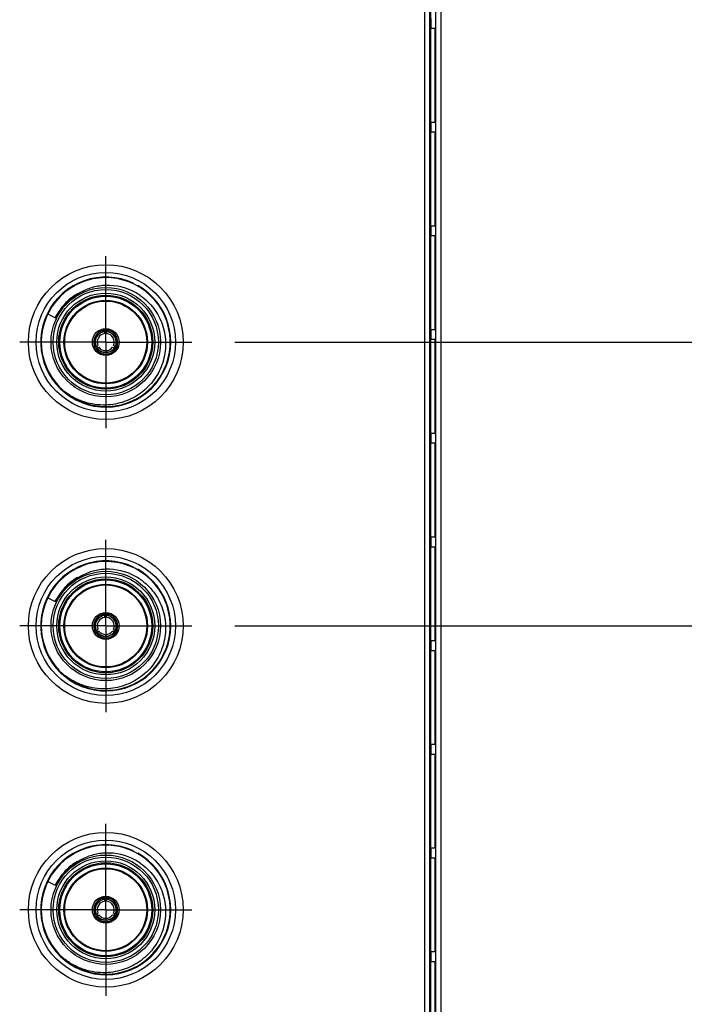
# Model space of a CAD drawing. Header units: inches. Extents: x 0 to 22, y 0 to 17.
# Tile 13 of 59: x 6.4 to 7.3, y 5.8 to 7.2. Entities that reach past the tile are written whole.
import ezdxf

# ---------------------------------------------------------------- set-up
doc = ezdxf.new("R2010")
doc.units = ezdxf.units.IN
doc.header["$LTSCALE"] = 1.21
doc.header["$MEASUREMENT"] = 0
doc.linetypes.add('CENTER', pattern=[0.6, 0.375, -0.075, 0.075, -0.075])
doc.layers.get('0').update_dxf_attribs({"linetype": 'CONTINUOUS'})
doc.layers.add('DEFAULT_1', color=7, linetype='CENTER')
doc.layers.add('DIMENSIONS', color=7, linetype='CONTINUOUS')
doc.styles.get("Standard").update_dxf_attribs({"font": 'txt', "width": 0.8})
doc.dimstyles.new('DIMSTYLE_1', dxfattribs={"dimtxt": 0.125, "dimasz": 0.18, "dimexe": 0.125, "dimexo": 0.0625, "dimgap": 0.09, "dimtad": 0, "dimtih": 1, "dimtoh": 1, "dimlfac": 1.333333, "dimzin": 4, "dimdsep": 46, "dimtxsty": 'STANDARD', "dimblk": '_FILLED', "dimblk1": '_FILLED', "dimblk2": '_FILLED', "dimcen": 0.09, "dimadec": 0, "dimazin": 0, "dimtp": 0.001, "dimtm": 0.001, "dimtfac": 1, "dimtofl": 0, "dimtmove": 0, "dimatfit": 3, "dimldrblk": '_FILLED', "dimfxl": 1, "dimtolj": 1, "dimtzin": 4, "dimarcsym": 0})

# ---------------------------------------------------------------- blocks, each defined once
blk = doc.blocks.new('*D19')
at = {"layer": 'DIMENSIONS', "color": 2, "linetype": 'CONTINUOUS'}
blk.add_line((6.673, 6.34), (8.6023, 6.34), dxfattribs=at)
at = {"layer": 'DIMENSIONS', "color": 2, "linetype": 'CONTINUOUS', "insert": (8.6648, 6.4025), "char_height": 0.125, "width": 1.125, "attachment_point": 1, "line_spacing_factor": 0.9}
blk.add_mtext('2.76{\\Ftxt.shx;\\W1.000000;\\H0.125000; }[70.1]', dxfattribs=at)
blk = doc.blocks.new('_FILLED')
at = {"color": 0, "linetype": 'BYBLOCK'}
blk.add_solid([(0, 0), (-1, 0.1736), (-1, -0.1736)], dxfattribs=at)
blk = doc.blocks.new('*D20')
at = {"layer": 'DIMENSIONS', "color": 2, "linetype": 'CONTINUOUS'}
blk.add_line((6.673, 6.7525), (8.6023, 6.7525), dxfattribs=at)
at = {"layer": 'DIMENSIONS', "color": 2, "linetype": 'CONTINUOUS', "insert": (8.6648, 6.815), "char_height": 0.125, "width": 1.125, "attachment_point": 1, "line_spacing_factor": 0.9}
blk.add_mtext('3.31{\\Ftxt.shx;\\W1.000000;\\H0.125000; }[84.1]', dxfattribs=at)

msp = doc.modelspace()

# ---------------------------------------------------------------- linework, layer by layer
at = {"color": 7, "linetype": 'CONTINUOUS'}
for p, q in [((6.956, 7.9759), (6.956, 4.1772)), ((6.965, 4.1226), (6.965, 7.9759)), ((6.9485, 7.9534), (6.9485, 4.1922)), ((6.9725, 7.9504), (6.9725, 4.8979)), ((6.958, 7.223), (6.958, 7.2087)), ((6.958, 7.2087), (6.9641, 7.2087)), ((6.9641, 7.0723), (6.9641, 7.2087)), ((6.958, 7.0723), (6.958, 7.058)), ((6.958, 7.0723), (6.9641, 7.0723)), ((6.958, 7.058), (6.9641, 7.058)), ((6.9641, 6.9215), (6.9641, 7.058)), ((6.958, 6.9215), (6.958, 6.9073)), ((6.958, 6.9215), (6.9641, 6.9215)), ((6.958, 6.9073), (6.9641, 6.9073)), ((6.9641, 6.7708), (6.9641, 6.9073)), ((6.4011, 6.7934), (6.4121, 6.788)), ((6.4842, 6.7677), (6.4842, 6.7698)), ((6.4842, 6.7685), (6.4842, 6.7693)), ((6.4842, 6.7693), (6.4842, 6.7691)), ((6.4866, 6.7677), (6.4866, 6.7698)), ((6.4866, 6.7693), (6.4866, 6.769)), ((6.4866, 6.769), (6.4866, 6.7682)), ((6.958, 6.7708), (6.9641, 6.7708)), ((6.958, 6.7708), (6.958, 6.7566)), ((6.4689, 6.7581), (6.4682, 6.755)), ((6.4701, 6.7531), (6.4706, 6.7563)), ((6.475, 6.7665), (6.4723, 6.764)), ((6.4777, 6.7681), (6.475, 6.7665)), ((6.4842, 6.7682), (6.4842, 6.7685)), ((6.4866, 6.7682), (6.4866, 6.7685)), ((6.4936, 6.7654), (6.4961, 6.7634)), ((6.4985, 6.764), (6.4962, 6.7662)), ((6.5027, 6.7545), (6.5019, 6.7581)), ((6.958, 6.7566), (6.9641, 6.7566)), ((6.9641, 6.6201), (6.9641, 6.7566)), ((6.4698, 6.7448), (6.4716, 6.7459)), ((6.4702, 6.7451), (6.4705, 6.7452)), ((6.4705, 6.7452), (6.471, 6.7455)), ((6.471, 6.7455), (6.4712, 6.7456)), ((6.471, 6.7428), (6.4728, 6.7438)), ((6.4716, 6.7432), (6.4714, 6.743)), ((6.4721, 6.7434), (6.4716, 6.7431)), ((6.4724, 6.7436), (6.4721, 6.7434)), ((6.498, 6.7438), (6.4999, 6.7428)), ((6.4987, 6.7435), (6.4985, 6.7436)), ((6.4992, 6.7432), (6.4986, 6.7435)), ((6.4992, 6.7459), (6.501, 6.7448)), ((6.4994, 6.743), (6.4992, 6.7432)), ((6.4997, 6.7456), (6.4999, 6.7455)), ((6.4999, 6.7455), (6.5004, 6.7452)), ((6.5004, 6.7452), (6.5006, 6.7451)), ((6.5028, 6.7514), (6.5027, 6.7545)), ((6.4758, 6.738), (6.4785, 6.7365)), ((6.4785, 6.7365), (6.482, 6.7354)), ((6.4888, 6.7354), (6.4919, 6.7363)), ((6.4925, 6.739), (6.4895, 6.7378)), ((6.958, 6.6201), (6.9641, 6.6201)), ((6.958, 6.6201), (6.958, 6.6059)), ((6.958, 6.6059), (6.9641, 6.6059)), ((6.9641, 6.4694), (6.9641, 6.6059)), ((6.958, 6.4694), (6.9641, 6.4694)), ((6.958, 6.4694), (6.958, 6.4552)), ((6.958, 6.4552), (6.9641, 6.4552)), ((6.9641, 6.3187), (6.9641, 6.4552)), ((6.4011, 6.3809), (6.4121, 6.3755)), ((6.475, 6.354), (6.4723, 6.3515)), ((6.4777, 6.3556), (6.475, 6.354)), ((6.4842, 6.3552), (6.4842, 6.3573)), ((6.4842, 6.356), (6.4842, 6.3568)), ((6.4842, 6.3568), (6.4842, 6.3566)), ((6.4842, 6.3557), (6.4842, 6.356)), ((6.4866, 6.3552), (6.4866, 6.3573)), ((6.4866, 6.3568), (6.4866, 6.3565)), ((6.4866, 6.3565), (6.4866, 6.3557)), ((6.4866, 6.3557), (6.4866, 6.356)), ((6.4689, 6.3456), (6.4682, 6.3425)), ((6.4701, 6.3406), (6.4706, 6.3438)), ((6.4936, 6.3529), (6.4961, 6.3509)), ((6.4985, 6.3515), (6.4962, 6.3537)), ((6.5027, 6.342), (6.5019, 6.3456)), ((6.5028, 6.3389), (6.5027, 6.342)), ((6.4698, 6.3323), (6.4716, 6.3334)), ((6.4702, 6.3326), (6.4705, 6.3327)), ((6.4705, 6.3327), (6.471, 6.333)), ((6.471, 6.333), (6.4712, 6.3331)), ((6.471, 6.3303), (6.4728, 6.3313)), ((6.4716, 6.3307), (6.4714, 6.3305)), ((6.4721, 6.3309), (6.4716, 6.3306)), ((6.4724, 6.3311), (6.4721, 6.3309)), ((6.4758, 6.3255), (6.4785, 6.324)), ((6.4925, 6.3265), (6.4895, 6.3253)), ((6.498, 6.3313), (6.4999, 6.3303)), ((6.4987, 6.331), (6.4985, 6.3311)), ((6.4992, 6.3307), (6.4986, 6.331)), ((6.4992, 6.3334), (6.501, 6.3323)), ((6.4994, 6.3305), (6.4992, 6.3307)), ((6.4997, 6.3331), (6.4999, 6.333)), ((6.4999, 6.333), (6.5004, 6.3327)), ((6.5004, 6.3327), (6.5006, 6.3326)), ((6.4785, 6.324), (6.482, 6.3229)), ((6.4888, 6.3229), (6.4919, 6.3238)), ((6.958, 6.3187), (6.9641, 6.3187)), ((6.958, 6.3187), (6.958, 6.3044)), ((6.958, 6.3044), (6.9641, 6.3044)), ((6.9641, 6.168), (6.9641, 6.3044)), ((6.958, 6.168), (6.9641, 6.168)), ((6.958, 6.168), (6.958, 6.1537)), ((6.958, 6.1537), (6.9641, 6.1537)), ((6.9641, 6.0173), (6.9641, 6.1537)), ((6.958, 6.0173), (6.9641, 6.0173)), ((6.958, 6.0173), (6.958, 6.003)), ((6.958, 6.003), (6.9641, 6.003)), ((6.9641, 5.8666), (6.9641, 6.003)), ((6.4011, 5.9684), (6.4121, 5.963)), ((6.475, 5.9415), (6.4723, 5.939)), ((6.4777, 5.9431), (6.475, 5.9415)), ((6.4842, 5.9427), (6.4842, 5.9448)), ((6.4842, 5.9435), (6.4842, 5.9443)), ((6.4842, 5.9443), (6.4842, 5.9441)), ((6.4842, 5.9432), (6.4842, 5.9435)), ((6.4866, 5.9427), (6.4866, 5.9448)), ((6.4866, 5.9443), (6.4866, 5.944)), ((6.4866, 5.944), (6.4866, 5.9432)), ((6.4866, 5.9432), (6.4866, 5.9435)), ((6.4936, 5.9404), (6.4961, 5.9384)), ((6.4985, 5.939), (6.4962, 5.9412)), ((6.4689, 5.9331), (6.4682, 5.93)), ((6.4701, 5.9281), (6.4706, 5.9313)), ((6.5027, 5.9295), (6.5019, 5.9331)), ((6.5028, 5.9264), (6.5027, 5.9295)), ((6.4698, 5.9198), (6.4716, 5.9209)), ((6.4702, 5.9201), (6.4705, 5.9202)), ((6.4705, 5.9202), (6.471, 5.9205)), ((6.471, 5.9205), (6.4712, 5.9206)), ((6.471, 5.9178), (6.4728, 5.9188)), ((6.4716, 5.9182), (6.4714, 5.918)), ((6.4721, 5.9184), (6.4716, 5.9181)), ((6.4724, 5.9186), (6.4721, 5.9184)), ((6.4758, 5.913), (6.4785, 5.9115)), ((6.4785, 5.9115), (6.482, 5.9104)), ((6.4888, 5.9104), (6.4919, 5.9113)), ((6.4925, 5.914), (6.4895, 5.9128)), ((6.498, 5.9188), (6.4999, 5.9178)), ((6.4987, 5.9185), (6.4985, 5.9186)), ((6.4992, 5.9182), (6.4986, 5.9185)), ((6.4992, 5.9209), (6.501, 5.9198)), ((6.4994, 5.918), (6.4992, 5.9182)), ((6.4997, 5.9206), (6.4999, 5.9205)), ((6.4999, 5.9205), (6.5004, 5.9202)), ((6.5004, 5.9202), (6.5006, 5.9201)), ((6.958, 5.8666), (6.9641, 5.8666)), ((6.958, 5.8666), (6.958, 5.8523)), ((6.958, 5.8523), (6.9641, 5.8523)), ((6.9641, 5.7158), (6.9641, 5.8523))]:
    msp.add_line(p, q, dxfattribs=at)
at = {"color": 9, "linetype": 'CONTINUOUS'}
for p, q in [((6.9575, 7.6609), (6.9575, 4.6609)), ((6.964, 7.0723), (6.964, 7.2087)), ((6.964, 6.9215), (6.964, 7.058)), ((6.964, 6.7708), (6.964, 6.9073)), ((6.964, 6.6201), (6.964, 6.7566)), ((6.964, 6.4694), (6.964, 6.6059)), ((6.964, 6.3187), (6.964, 6.4552)), ((6.964, 6.168), (6.964, 6.3044)), ((6.964, 6.0173), (6.964, 6.1537)), ((6.964, 5.8666), (6.964, 6.003)), ((6.964, 5.7158), (6.964, 5.8523))]:
    msp.add_line(p, q, dxfattribs=at)
at = {"color": 6, "linetype": 'CONTINUOUS'}
for p, q in [((6.4825, 6.7706), (6.4817, 6.7709)), ((6.4883, 6.7706), (6.4892, 6.7709)), ((6.4839, 6.7648), (6.4841, 6.7667)), ((6.4841, 6.7667), (6.4842, 6.7677)), ((6.4867, 6.7667), (6.4866, 6.7677)), ((6.4869, 6.7648), (6.4867, 6.7667)), ((6.469, 6.7454), (6.4698, 6.7448)), ((6.4711, 6.7419), (6.471, 6.7428)), ((6.4714, 6.74), (6.4712, 6.7409)), ((6.4716, 6.7459), (6.4732, 6.747)), ((6.4728, 6.7438), (6.4746, 6.7447)), ((6.4732, 6.747), (6.4738, 6.7474)), ((6.4738, 6.7474), (6.474, 6.7476)), ((6.4746, 6.7447), (6.4752, 6.7449)), ((6.4752, 6.7449), (6.4755, 6.7451)), ((6.4953, 6.7451), (6.4971, 6.7442)), ((6.4968, 6.7476), (6.4984, 6.7465)), ((6.4971, 6.7442), (6.4975, 6.7441)), ((6.4975, 6.7441), (6.498, 6.7438)), ((6.4984, 6.7465), (6.4987, 6.7462)), ((6.4987, 6.7462), (6.4992, 6.7459)), ((6.4996, 6.7409), (6.4995, 6.74)), ((6.4998, 6.7419), (6.4996, 6.7409)), ((6.4999, 6.7428), (6.4998, 6.7419)), ((6.5025, 6.7459), (6.5032, 6.7465)), ((6.4825, 6.3581), (6.4817, 6.3584)), ((6.4839, 6.3523), (6.4841, 6.3542)), ((6.4841, 6.3542), (6.4842, 6.3552)), ((6.4867, 6.3542), (6.4866, 6.3552)), ((6.4869, 6.3523), (6.4867, 6.3542)), ((6.4883, 6.3581), (6.4892, 6.3584)), ((6.469, 6.3329), (6.4698, 6.3323)), ((6.4711, 6.3294), (6.471, 6.3303)), ((6.4714, 6.3275), (6.4712, 6.3284)), ((6.4716, 6.3334), (6.4732, 6.3345)), ((6.4728, 6.3313), (6.4746, 6.3322)), ((6.4732, 6.3345), (6.4738, 6.3349)), ((6.4738, 6.3349), (6.474, 6.3351)), ((6.4746, 6.3322), (6.4752, 6.3324)), ((6.4752, 6.3324), (6.4755, 6.3326)), ((6.4953, 6.3326), (6.4971, 6.3317)), ((6.4968, 6.3351), (6.4984, 6.334)), ((6.4971, 6.3317), (6.4975, 6.3316)), ((6.4975, 6.3316), (6.498, 6.3313)), ((6.4984, 6.334), (6.4987, 6.3337)), ((6.4987, 6.3337), (6.4992, 6.3334)), ((6.4996, 6.3284), (6.4995, 6.3275)), ((6.4998, 6.3294), (6.4996, 6.3284)), ((6.4999, 6.3303), (6.4998, 6.3294)), ((6.5025, 6.3334), (6.5032, 6.334)), ((6.4825, 5.9456), (6.4817, 5.9459)), ((6.4839, 5.9398), (6.4841, 5.9417)), ((6.4841, 5.9417), (6.4842, 5.9427)), ((6.4867, 5.9417), (6.4866, 5.9427)), ((6.4869, 5.9398), (6.4867, 5.9417)), ((6.4883, 5.9456), (6.4892, 5.9459)), ((6.469, 5.9204), (6.4698, 5.9198)), ((6.4711, 5.9169), (6.471, 5.9178)), ((6.4714, 5.915), (6.4712, 5.9159)), ((6.4716, 5.9209), (6.4732, 5.922)), ((6.4728, 5.9188), (6.4746, 5.9197)), ((6.4732, 5.922), (6.4738, 5.9224)), ((6.4738, 5.9224), (6.474, 5.9226)), ((6.4746, 5.9197), (6.4752, 5.9199)), ((6.4752, 5.9199), (6.4755, 5.9201)), ((6.4953, 5.9201), (6.4971, 5.9192)), ((6.4968, 5.9226), (6.4984, 5.9215)), ((6.4971, 5.9192), (6.4975, 5.9191)), ((6.4975, 5.9191), (6.498, 5.9188)), ((6.4984, 5.9215), (6.4987, 5.9212)), ((6.4987, 5.9212), (6.4992, 5.9209)), ((6.4996, 5.9159), (6.4995, 5.915)), ((6.4998, 5.9169), (6.4996, 5.9159)), ((6.4999, 5.9178), (6.4998, 5.9169)), ((6.5025, 5.9209), (6.5032, 5.9215))]:
    msp.add_line(p, q, dxfattribs=at)
at = {"color": 7, "linetype": 'CONTINUOUS'}
for centre, radius in [((6.4854, 6.7525), 0.1125), ((6.4854, 6.7525), 0.1013), ((6.4854, 6.7525), 0.0795), ((6.4854, 6.7525), 0.0683), ((6.4854, 6.7525), 0.0607), ((6.4854, 6.7525), 0.0596), ((6.4854, 6.7525), 0.0195), ((6.4854, 6.34), 0.1125), ((6.4854, 6.34), 0.1013), ((6.4854, 6.34), 0.0795), ((6.4854, 6.34), 0.0683), ((6.4854, 6.34), 0.0607), ((6.4854, 6.34), 0.0596), ((6.4854, 6.34), 0.0195), ((6.4854, 5.9275), 0.1125), ((6.4854, 5.9275), 0.1013), ((6.4854, 5.9275), 0.0795), ((6.4854, 5.9275), 0.0683), ((6.4854, 5.9275), 0.0607), ((6.4854, 5.9275), 0.0596), ((6.4854, 5.9275), 0.0195)]:
    msp.add_circle(centre, radius, dxfattribs=at)
at = {"color": 9, "linetype": 'CONTINUOUS'}
for centre, radius in [((6.4854, 6.7525), 0.0765), ((6.4854, 6.7525), 0.0712), ((6.4854, 6.7525), 0.0668), ((6.4854, 6.34), 0.0765), ((6.4854, 6.34), 0.0712), ((6.4854, 6.34), 0.0668), ((6.4854, 5.9275), 0.0765), ((6.4854, 5.9275), 0.0712), ((6.4854, 5.9275), 0.0668)]:
    msp.add_circle(centre, radius, dxfattribs=at)
for centre, radius, start, end in [((6.4854, 6.7525), 0.0945, 64.805, 60.5978), ((6.4853, 6.7525), 0.0814, 128.321, 135.6659), ((6.4851, 6.7528), 0.081, 128.129, 135.3144), ((6.4857, 6.7521), 0.0819, 120.5176, 128.3233), ((6.4855, 6.7523), 0.0816, 120.1515, 128.136), ((6.4856, 6.7524), 0.0816, 139.6958, 154.6278), ((6.4857, 6.7523), 0.0818, 139.7141, 154.0952), ((6.4852, 6.7527), 0.0811, 135.3252, 139.7195), ((6.4851, 6.7528), 0.081, 135.6826, 139.6976), ((6.4854, 6.34), 0.0945, 64.805, 60.5978), ((6.4852, 6.3402), 0.0811, 135.3252, 139.7195), ((6.4851, 6.3403), 0.081, 135.6826, 139.6976), ((6.4853, 6.34), 0.0814, 128.321, 135.6659), ((6.4851, 6.3403), 0.081, 128.129, 135.3144), ((6.4857, 6.3396), 0.0819, 120.5176, 128.3233), ((6.4855, 6.3398), 0.0816, 120.1515, 128.136), ((6.4856, 6.3399), 0.0816, 139.6958, 154.6278), ((6.4857, 6.3398), 0.0818, 139.7141, 154.0952), ((6.4854, 5.9275), 0.0945, 64.805, 60.5978), ((6.4857, 5.9271), 0.0819, 120.5176, 128.3233), ((6.4855, 5.9273), 0.0816, 120.1515, 128.136), ((6.4852, 5.9277), 0.0811, 135.3252, 139.7195), ((6.4851, 5.9278), 0.081, 135.6826, 139.6976), ((6.4853, 5.9275), 0.0814, 128.321, 135.6659), ((6.4851, 5.9278), 0.081, 128.129, 135.3144), ((6.4856, 5.9274), 0.0816, 139.6958, 154.6278), ((6.4857, 5.9273), 0.0818, 139.7141, 154.0952)]:
    msp.add_arc(centre, radius, start, end, dxfattribs=at)
at = {"color": 7, "linetype": 'CONTINUOUS'}
for centre, radius, start, end in [((6.4854, 6.7525), 0.0937, 228.679, 223.9194), ((6.4882, 6.7532), 0.0817, 98.3766, 111.2513), ((6.4882, 6.7533), 0.0816, 91.9482, 98.3637), ((6.4882, 6.7517), 0.0832, 61.615, 91.9268), ((6.4878, 6.7509), 0.0842, 55.5638, 61.6457), ((6.4854, 6.7525), 0.0174, 93.8687, 206.1307), ((6.4835, 6.7554), 0.0139, 87.0893, 91.7149), ((6.4854, 6.7525), 0.0184, 82.2514, 95.6797), ((6.4854, 6.7525), 0.0174, 333.8687, 86.1307), ((6.4873, 6.7554), 0.0139, 88.2851, 92.9107), ((6.4873, 6.7551), 0.0143, 83.7956, 88.2887), ((6.4873, 6.755), 0.0144, 80.6043, 83.7995), ((6.4862, 6.752), 0.0183, 149.283, 160.6441), ((6.4854, 6.7525), 0.0153, 94.4299, 205.5707), ((6.4862, 6.752), 0.0183, 139.355, 149.2939), ((6.4878, 6.7497), 0.0189, 109.91, 123.7981), ((6.4875, 6.7505), 0.0181, 104.7175, 109.8435), ((6.4873, 6.751), 0.0175, 100.1868, 104.7139), ((6.4835, 6.751), 0.0176, 74.644, 79.8094), ((6.4854, 6.7525), 0.0153, 334.4299, 85.5707), ((6.4846, 6.752), 0.0183, 29.2842, 40.6441), ((6.4846, 6.752), 0.0183, 19.355, 29.2951), ((6.4854, 6.7525), 0.0184, 202.9838, 218.6154), ((6.4823, 6.7529), 0.0144, 200.5927, 203.8029), ((6.4822, 6.7528), 0.0143, 203.799, 208.2888), ((6.4819, 6.7527), 0.0139, 208.2851, 212.9107), ((6.4876, 6.7516), 0.0175, 195.2884, 199.8132), ((6.4854, 6.7525), 0.0174, 213.8687, 326.1307), ((6.4838, 6.7494), 0.0139, 207.0893, 211.7149), ((6.4857, 6.7549), 0.0175, 220.1868, 224.7139), ((6.4854, 6.7525), 0.0153, 214.4299, 325.5707), ((6.4861, 6.7553), 0.0181, 224.7175, 229.8435), ((6.4866, 6.7559), 0.0189, 229.91, 243.7981), ((6.4851, 6.7549), 0.0175, 315.2861, 319.8132), ((6.4866, 6.7496), 0.0144, 320.6043, 323.7995), ((6.4867, 6.7496), 0.0143, 323.7956, 328.2887), ((6.487, 6.7494), 0.0139, 328.2851, 332.9107), ((6.4832, 6.7516), 0.0175, 340.1868, 344.7116), ((6.4854, 6.7525), 0.0184, 321.3701, 337.0177), ((6.4827, 6.7517), 0.0181, 344.7153, 349.8621), ((6.4819, 6.7518), 0.0189, 349.9282, 3.7981), ((6.4854, 6.7534), 0.0183, 259.3551, 269.2941), ((6.4854, 6.7534), 0.0183, 269.2832, 280.6443), ((6.4827, 6.7537), 0.0927, 225.6509, 232.4932), ((6.4854, 6.34), 0.0937, 228.679, 223.9194), ((6.4882, 6.3407), 0.0817, 98.3766, 111.2513), ((6.4882, 6.3408), 0.0816, 91.9482, 98.3637), ((6.4882, 6.3392), 0.0832, 61.615, 91.9268), ((6.4878, 6.3384), 0.0842, 55.5638, 61.6457), ((6.4854, 6.34), 0.0174, 93.8687, 206.1307), ((6.4854, 6.34), 0.0153, 94.4299, 205.5707), ((6.4878, 6.3372), 0.0189, 109.91, 123.7981), ((6.4875, 6.338), 0.0181, 104.7175, 109.8435), ((6.4873, 6.3385), 0.0175, 100.1868, 104.7139), ((6.4835, 6.3429), 0.0139, 87.0893, 91.7149), ((6.4854, 6.34), 0.0184, 82.2514, 95.6797), ((6.4854, 6.34), 0.0174, 333.8687, 86.1307), ((6.4873, 6.3429), 0.0139, 88.2851, 92.9107), ((6.4835, 6.3385), 0.0176, 74.644, 79.8094), ((6.4854, 6.34), 0.0153, 334.4299, 85.5707), ((6.4873, 6.3426), 0.0143, 83.7956, 88.2887), ((6.4873, 6.3425), 0.0144, 80.6043, 83.7995), ((6.4862, 6.3395), 0.0183, 149.283, 160.6441), ((6.4862, 6.3395), 0.0183, 139.355, 149.2939), ((6.4846, 6.3395), 0.0183, 29.2842, 40.6441), ((6.4819, 6.3393), 0.0189, 349.9282, 3.7981), ((6.4846, 6.3395), 0.0183, 19.355, 29.2951), ((6.4854, 6.34), 0.0184, 202.9838, 218.6154), ((6.4823, 6.3404), 0.0144, 200.5927, 203.8029), ((6.4822, 6.3403), 0.0143, 203.799, 208.2888), ((6.4819, 6.3402), 0.0139, 208.2851, 212.9107), ((6.4876, 6.3391), 0.0175, 195.2884, 199.8132), ((6.4854, 6.34), 0.0174, 213.8687, 326.1307), ((6.4838, 6.3369), 0.0139, 207.0893, 211.7149), ((6.4857, 6.3424), 0.0175, 220.1868, 224.7139), ((6.4854, 6.34), 0.0153, 214.4299, 325.5707), ((6.4861, 6.3428), 0.0181, 224.7175, 229.8435), ((6.4866, 6.3434), 0.0189, 229.91, 243.7981), ((6.4851, 6.3424), 0.0175, 315.2861, 319.8132), ((6.4866, 6.3371), 0.0144, 320.6043, 323.7995), ((6.4867, 6.3371), 0.0143, 323.7956, 328.2887), ((6.487, 6.3369), 0.0139, 328.2851, 332.9107), ((6.4832, 6.3391), 0.0175, 340.1868, 344.7116), ((6.4854, 6.34), 0.0184, 321.3701, 337.0177), ((6.4827, 6.3392), 0.0181, 344.7153, 349.8621), ((6.4854, 6.3409), 0.0183, 259.3551, 269.2941), ((6.4854, 6.3409), 0.0183, 269.2832, 280.6443), ((6.4827, 6.3412), 0.0927, 225.6509, 232.4932), ((6.4854, 5.9275), 0.0937, 228.679, 223.9194), ((6.4882, 5.9282), 0.0817, 98.3766, 111.2513), ((6.4882, 5.9283), 0.0816, 91.9482, 98.3637), ((6.4882, 5.9267), 0.0832, 61.615, 91.9268), ((6.4878, 5.9259), 0.0842, 55.5638, 61.6457), ((6.4854, 5.9275), 0.0174, 93.8687, 206.1307), ((6.4854, 5.9275), 0.0153, 94.4299, 205.5707), ((6.4862, 5.927), 0.0183, 139.355, 149.2939), ((6.4878, 5.9247), 0.0189, 109.91, 123.7981), ((6.4875, 5.9255), 0.0181, 104.7175, 109.8435), ((6.4873, 5.926), 0.0175, 100.1868, 104.7139), ((6.4835, 5.9304), 0.0139, 87.0893, 91.7149), ((6.4854, 5.9275), 0.0184, 82.2514, 95.6797), ((6.4854, 5.9275), 0.0174, 333.8687, 86.1307), ((6.4873, 5.9304), 0.0139, 88.2851, 92.9107), ((6.4835, 5.926), 0.0176, 74.644, 79.8094), ((6.4854, 5.9275), 0.0153, 334.4299, 85.5707), ((6.4873, 5.9301), 0.0143, 83.7956, 88.2887), ((6.4873, 5.93), 0.0144, 80.6043, 83.7995), ((6.4846, 5.927), 0.0183, 29.2842, 40.6441), ((6.4862, 5.927), 0.0183, 149.283, 160.6441), ((6.4819, 5.9268), 0.0189, 349.9282, 3.7981), ((6.4846, 5.927), 0.0183, 19.355, 29.2951), ((6.4854, 5.9275), 0.0184, 202.9838, 218.6154), ((6.4823, 5.9279), 0.0144, 200.5927, 203.8029), ((6.4822, 5.9278), 0.0143, 203.799, 208.2888), ((6.4819, 5.9277), 0.0139, 208.2851, 212.9107), ((6.4876, 5.9266), 0.0175, 195.2884, 199.8132), ((6.4854, 5.9275), 0.0174, 213.8687, 326.1307), ((6.4838, 5.9244), 0.0139, 207.0893, 211.7149), ((6.4857, 5.9299), 0.0175, 220.1868, 224.7139), ((6.4854, 5.9275), 0.0153, 214.4299, 325.5707), ((6.4861, 5.9303), 0.0181, 224.7175, 229.8435), ((6.4866, 5.9309), 0.0189, 229.91, 243.7981), ((6.4854, 5.9284), 0.0183, 259.3551, 269.2941), ((6.4854, 5.9284), 0.0183, 269.2832, 280.6443), ((6.4851, 5.9299), 0.0175, 315.2861, 319.8132), ((6.4866, 5.9246), 0.0144, 320.6043, 323.7995), ((6.4867, 5.9246), 0.0143, 323.7956, 328.2887), ((6.487, 5.9244), 0.0139, 328.2851, 332.9107), ((6.4832, 5.9266), 0.0175, 340.1868, 344.7116), ((6.4854, 5.9275), 0.0184, 321.3701, 337.0177), ((6.4827, 5.9267), 0.0181, 344.7153, 349.8621), ((6.4827, 5.9287), 0.0927, 225.6509, 232.4932)]:
    msp.add_arc(centre, radius, start, end, dxfattribs=at)
at = {"color": 6, "linetype": 'CONTINUOUS'}
for centre, radius, start, end in [((6.4739, 6.7471), 0.025, 65.4994, 69.755), ((6.4969, 6.7471), 0.025, 110.2452, 114.5004), ((6.4854, 6.7525), 0.0124, 96.8706, 203.1281), ((6.4854, 6.7525), 0.0146, 85.1064, 94.4431), ((6.4854, 6.7525), 0.0124, 336.8706, 83.1281), ((6.4845, 6.7655), 0.0254, 228.2052, 232.344), ((6.496, 6.7452), 0.0252, 187.6465, 189.8814), ((6.4854, 6.7525), 0.0146, 205.0106, 214.9749), ((6.4854, 6.7525), 0.0124, 216.8713, 323.1294), ((6.4854, 6.7525), 0.0146, 325.0193, 334.8951), ((6.4865, 6.7651), 0.025, 305.4994, 309.7536), ((6.4739, 6.3346), 0.025, 65.4994, 69.755), ((6.4854, 6.34), 0.0146, 85.1064, 94.4431), ((6.4969, 6.3346), 0.025, 110.2452, 114.5004), ((6.4854, 6.34), 0.0124, 96.8706, 203.1281), ((6.4854, 6.34), 0.0124, 336.8706, 83.1281), ((6.4845, 6.353), 0.0254, 228.2052, 232.344), ((6.496, 6.3327), 0.0252, 187.6465, 189.8814), ((6.4854, 6.34), 0.0146, 205.0106, 214.9749), ((6.4854, 6.34), 0.0124, 216.8713, 323.1294), ((6.4854, 6.34), 0.0146, 325.0193, 334.8951), ((6.4865, 6.3526), 0.025, 305.4994, 309.7536), ((6.4854, 5.9275), 0.0124, 96.8706, 203.1281), ((6.4739, 5.9221), 0.025, 65.4994, 69.755), ((6.4854, 5.9275), 0.0146, 85.1064, 94.4431), ((6.4969, 5.9221), 0.025, 110.2452, 114.5004), ((6.4854, 5.9275), 0.0124, 336.8706, 83.1281), ((6.4845, 5.9405), 0.0254, 228.2052, 232.344), ((6.496, 5.9202), 0.0252, 187.6465, 189.8814), ((6.4854, 5.9275), 0.0146, 205.0106, 214.9749), ((6.4854, 5.9275), 0.0124, 216.8713, 323.1294), ((6.4854, 5.9275), 0.0146, 325.0193, 334.8951), ((6.4865, 5.9401), 0.025, 305.4994, 309.7536)]:
    msp.add_arc(centre, radius, start, end, dxfattribs=at)
at = {"color": 7, "linetype": 'CONTINUOUS'}
for points, knots in [([(6.4239, 6.8047), (6.4251, 6.8061), (6.4275, 6.8087), (6.4326, 6.8137), (6.4396, 6.8194), (6.4487, 6.8251), (6.4553, 6.8281), (6.4586, 6.8294)], [0, 0, 0, 0, 0.124957, 0.249888, 0.499869, 0.750101, 1, 1, 1, 1]), ([(6.5354, 6.8203), (6.5392, 6.8177), (6.5463, 6.8119), (6.5555, 6.8016), (6.5629, 6.7899), (6.5683, 6.7772), (6.5716, 6.7638), (6.5728, 6.75), (6.5717, 6.7362), (6.5685, 6.7228), (6.5633, 6.71), (6.5562, 6.6982), (6.5473, 6.6876), (6.5368, 6.6786), (6.5252, 6.6712), (6.5125, 6.6657), (6.4991, 6.6622), (6.49, 6.6612), (6.4854, 6.661)], [0, 0, 0, 0, 0.0625, 0.124999, 0.187492, 0.249997, 0.312502, 0.374994, 0.437489, 0.499996, 0.562498, 0.624992, 0.687494, 0.749996, 0.812479, 0.875, 0.937576, 1, 1, 1, 1]), ([(6.4121, 6.788), (6.4139, 6.791), (6.4166, 6.7953), (6.4207, 6.8007), (6.4228, 6.8034), (6.4239, 6.8047)], [0, 0, 0, 0, 0.49961, 0.749773, 1, 1, 1, 1]), ([(6.4831, 6.7693), (6.4817, 6.7693), (6.4799, 6.769), (6.4781, 6.7683), (6.4777, 6.7681)], [0, 0, 0, 0, 0.749552, 1, 1, 1, 1]), ([(6.4931, 6.7681), (6.4923, 6.7685), (6.4911, 6.7689), (6.4899, 6.7691), (6.4896, 6.7691)], [0, 0, 0, 0, 0.749526, 1, 1, 1, 1]), ([(6.4706, 6.7563), (6.4707, 6.7566), (6.4711, 6.758), (6.4717, 6.7592), (6.4722, 6.7601)], [0, 0, 0, 0, 0.251327, 1, 1, 1, 1]), ([(6.4722, 6.7601), (6.4723, 6.7604), (6.473, 6.7614), (6.4737, 6.7623), (6.4743, 6.7629)], [0, 0, 0, 0, 0.249532, 1, 1, 1, 1]), ([(6.4743, 6.7629), (6.4745, 6.7632), (6.4755, 6.7641), (6.4765, 6.7649), (6.4773, 6.7654)], [0, 0, 0, 0, 0.249575, 1, 1, 1, 1]), ([(6.4881, 6.7679), (6.4886, 6.7678), (6.4905, 6.7672), (6.4923, 6.7662), (6.4936, 6.7654)], [0, 0, 0, 0, 0.249315, 1, 1, 1, 1]), ([(6.4961, 6.7634), (6.4964, 6.7631), (6.4973, 6.7621), (6.4981, 6.761), (6.4986, 6.7601)], [0, 0, 0, 0, 0.251327, 1, 1, 1, 1]), ([(6.4986, 6.7601), (6.4988, 6.7599), (6.4994, 6.7588), (6.4998, 6.7577), (6.5, 6.7569)], [0, 0, 0, 0, 0.249532, 1, 1, 1, 1]), ([(6.5, 6.7569), (6.5001, 6.7566), (6.5004, 6.7553), (6.5006, 6.754), (6.5007, 6.7531)], [0, 0, 0, 0, 0.249575, 1, 1, 1, 1]), ([(6.468, 6.7514), (6.4681, 6.7505), (6.4684, 6.7492), (6.4688, 6.7481), (6.4689, 6.7478)], [0, 0, 0, 0, 0.749526, 1, 1, 1, 1]), ([(6.4707, 6.7469), (6.4706, 6.7474), (6.4702, 6.7494), (6.47, 6.7515), (6.4701, 6.7531)], [0, 0, 0, 0, 0.249302, 1, 1, 1, 1]), ([(6.472, 6.7421), (6.4727, 6.7409), (6.4739, 6.7394), (6.4754, 6.7383), (6.4758, 6.738)], [0, 0, 0, 0, 0.749552, 1, 1, 1, 1]), ([(6.4975, 6.7426), (6.4972, 6.7422), (6.4957, 6.7408), (6.4939, 6.7396), (6.4925, 6.739)], [0, 0, 0, 0, 0.249303, 1, 1, 1, 1]), ([(6.4951, 6.738), (6.4958, 6.7385), (6.4967, 6.7393), (6.4975, 6.7403), (6.4977, 6.7405)], [0, 0, 0, 0, 0.749526, 1, 1, 1, 1]), ([(6.5006, 6.7451), (6.5012, 6.746), (6.5022, 6.748), (6.5027, 6.7503), (6.5028, 6.7514)], [0, 0, 0, 0, 0.499054, 1, 1, 1, 1]), ([(6.4819, 6.7376), (6.4816, 6.7377), (6.4804, 6.7381), (6.4792, 6.7385), (6.4783, 6.739)], [0, 0, 0, 0, 0.249574, 1, 1, 1, 1]), ([(6.4854, 6.7372), (6.4851, 6.7372), (6.4839, 6.7372), (6.4828, 6.7374), (6.4819, 6.7376)], [0, 0, 0, 0, 0.249533, 1, 1, 1, 1]), ([(6.4895, 6.7378), (6.4892, 6.7377), (6.4878, 6.7374), (6.4864, 6.7372), (6.4854, 6.7372)], [0, 0, 0, 0, 0.251329, 1, 1, 1, 1]), ([(6.4854, 6.661), (6.4801, 6.6609), (6.4695, 6.6615), (6.4566, 6.6645), (6.4467, 6.6682), (6.4371, 6.6727), (6.4304, 6.677), (6.4262, 6.6802)], [0, 0, 0, 0, 0.249752, 0.499798, 0.624833, 0.749899, 1, 1, 1, 1]), ([(6.4239, 6.3922), (6.4251, 6.3936), (6.4275, 6.3962), (6.4326, 6.4012), (6.4396, 6.4069), (6.4487, 6.4126), (6.4553, 6.4156), (6.4586, 6.4169)], [0, 0, 0, 0, 0.124957, 0.249888, 0.499869, 0.750101, 1, 1, 1, 1]), ([(6.5354, 6.4078), (6.5392, 6.4052), (6.5463, 6.3994), (6.5555, 6.3891), (6.5629, 6.3774), (6.5683, 6.3647), (6.5716, 6.3513), (6.5728, 6.3375), (6.5717, 6.3237), (6.5685, 6.3103), (6.5633, 6.2975), (6.5562, 6.2857), (6.5473, 6.2751), (6.5368, 6.2661), (6.5252, 6.2587), (6.5125, 6.2532), (6.4991, 6.2497), (6.49, 6.2487), (6.4854, 6.2485)], [0, 0, 0, 0, 0.0625, 0.124999, 0.187492, 0.249997, 0.312502, 0.374994, 0.437489, 0.499996, 0.562498, 0.624992, 0.687494, 0.749996, 0.812479, 0.875, 0.937576, 1, 1, 1, 1]), ([(6.4121, 6.3755), (6.4139, 6.3785), (6.4166, 6.3828), (6.4207, 6.3882), (6.4228, 6.3909), (6.4239, 6.3922)], [0, 0, 0, 0, 0.49961, 0.749773, 1, 1, 1, 1]), ([(6.4831, 6.3568), (6.4817, 6.3568), (6.4799, 6.3565), (6.4781, 6.3558), (6.4777, 6.3556)], [0, 0, 0, 0, 0.749552, 1, 1, 1, 1]), ([(6.4881, 6.3554), (6.4886, 6.3553), (6.4905, 6.3547), (6.4923, 6.3537), (6.4936, 6.3529)], [0, 0, 0, 0, 0.249315, 1, 1, 1, 1]), ([(6.4931, 6.3556), (6.4923, 6.356), (6.4911, 6.3564), (6.4899, 6.3566), (6.4896, 6.3566)], [0, 0, 0, 0, 0.749526, 1, 1, 1, 1]), ([(6.4707, 6.3344), (6.4706, 6.3349), (6.4702, 6.3369), (6.47, 6.339), (6.4701, 6.3406)], [0, 0, 0, 0, 0.249302, 1, 1, 1, 1]), ([(6.4706, 6.3438), (6.4707, 6.3441), (6.4711, 6.3455), (6.4717, 6.3467), (6.4722, 6.3476)], [0, 0, 0, 0, 0.251327, 1, 1, 1, 1]), ([(6.4722, 6.3476), (6.4723, 6.3479), (6.473, 6.3489), (6.4737, 6.3498), (6.4743, 6.3504)], [0, 0, 0, 0, 0.249532, 1, 1, 1, 1]), ([(6.4743, 6.3504), (6.4745, 6.3507), (6.4755, 6.3516), (6.4765, 6.3524), (6.4773, 6.3529)], [0, 0, 0, 0, 0.249575, 1, 1, 1, 1]), ([(6.4961, 6.3509), (6.4964, 6.3506), (6.4973, 6.3496), (6.4981, 6.3485), (6.4986, 6.3476)], [0, 0, 0, 0, 0.251327, 1, 1, 1, 1]), ([(6.4986, 6.3476), (6.4988, 6.3474), (6.4994, 6.3463), (6.4998, 6.3452), (6.5, 6.3444)], [0, 0, 0, 0, 0.249532, 1, 1, 1, 1]), ([(6.5, 6.3444), (6.5001, 6.3441), (6.5004, 6.3428), (6.5006, 6.3415), (6.5007, 6.3406)], [0, 0, 0, 0, 0.249575, 1, 1, 1, 1]), ([(6.468, 6.3389), (6.4681, 6.338), (6.4684, 6.3367), (6.4688, 6.3356), (6.4689, 6.3353)], [0, 0, 0, 0, 0.749526, 1, 1, 1, 1]), ([(6.472, 6.3296), (6.4727, 6.3284), (6.4739, 6.3269), (6.4754, 6.3258), (6.4758, 6.3255)], [0, 0, 0, 0, 0.749552, 1, 1, 1, 1]), ([(6.4819, 6.3251), (6.4816, 6.3252), (6.4804, 6.3256), (6.4792, 6.326), (6.4783, 6.3265)], [0, 0, 0, 0, 0.249574, 1, 1, 1, 1]), ([(6.4895, 6.3253), (6.4892, 6.3252), (6.4878, 6.3249), (6.4864, 6.3247), (6.4854, 6.3247)], [0, 0, 0, 0, 0.251329, 1, 1, 1, 1]), ([(6.4975, 6.3301), (6.4972, 6.3297), (6.4957, 6.3283), (6.4939, 6.3271), (6.4925, 6.3265)], [0, 0, 0, 0, 0.249303, 1, 1, 1, 1]), ([(6.4951, 6.3255), (6.4958, 6.326), (6.4967, 6.3268), (6.4975, 6.3278), (6.4977, 6.328)], [0, 0, 0, 0, 0.749526, 1, 1, 1, 1]), ([(6.5006, 6.3326), (6.5012, 6.3335), (6.5022, 6.3355), (6.5027, 6.3378), (6.5028, 6.3389)], [0, 0, 0, 0, 0.499054, 1, 1, 1, 1]), ([(6.4854, 6.3247), (6.4851, 6.3247), (6.4839, 6.3247), (6.4828, 6.3249), (6.4819, 6.3251)], [0, 0, 0, 0, 0.249533, 1, 1, 1, 1]), ([(6.4854, 6.2485), (6.4801, 6.2484), (6.4695, 6.249), (6.4566, 6.252), (6.4467, 6.2557), (6.4371, 6.2602), (6.4304, 6.2645), (6.4262, 6.2677)], [0, 0, 0, 0, 0.249752, 0.499798, 0.624833, 0.749899, 1, 1, 1, 1]), ([(6.4239, 5.9797), (6.4251, 5.9811), (6.4275, 5.9837), (6.4326, 5.9887), (6.4396, 5.9944), (6.4487, 6.0001), (6.4553, 6.0031), (6.4586, 6.0044)], [0, 0, 0, 0, 0.124957, 0.249888, 0.499869, 0.750101, 1, 1, 1, 1]), ([(6.5354, 5.9953), (6.5392, 5.9927), (6.5463, 5.9869), (6.5555, 5.9766), (6.5629, 5.9649), (6.5683, 5.9522), (6.5716, 5.9388), (6.5728, 5.925), (6.5717, 5.9112), (6.5685, 5.8978), (6.5633, 5.885), (6.5562, 5.8732), (6.5473, 5.8626), (6.5368, 5.8536), (6.5252, 5.8462), (6.5125, 5.8407), (6.4991, 5.8372), (6.49, 5.8362), (6.4854, 5.836)], [0, 0, 0, 0, 0.0625, 0.124999, 0.187492, 0.249997, 0.312502, 0.374994, 0.437489, 0.499996, 0.562498, 0.624992, 0.687494, 0.749996, 0.812479, 0.875, 0.937576, 1, 1, 1, 1]), ([(6.4121, 5.963), (6.4139, 5.966), (6.4166, 5.9703), (6.4207, 5.9757), (6.4228, 5.9784), (6.4239, 5.9797)], [0, 0, 0, 0, 0.49961, 0.749773, 1, 1, 1, 1]), ([(6.4743, 5.9379), (6.4745, 5.9382), (6.4755, 5.9391), (6.4765, 5.9399), (6.4773, 5.9404)], [0, 0, 0, 0, 0.249575, 1, 1, 1, 1]), ([(6.4831, 5.9443), (6.4817, 5.9443), (6.4799, 5.944), (6.4781, 5.9433), (6.4777, 5.9431)], [0, 0, 0, 0, 0.749552, 1, 1, 1, 1]), ([(6.4881, 5.9429), (6.4886, 5.9428), (6.4905, 5.9422), (6.4923, 5.9412), (6.4936, 5.9404)], [0, 0, 0, 0, 0.249315, 1, 1, 1, 1]), ([(6.4931, 5.9431), (6.4923, 5.9435), (6.4911, 5.9439), (6.4899, 5.9441), (6.4896, 5.9441)], [0, 0, 0, 0, 0.749526, 1, 1, 1, 1]), ([(6.468, 5.9264), (6.4681, 5.9255), (6.4684, 5.9242), (6.4688, 5.9231), (6.4689, 5.9228)], [0, 0, 0, 0, 0.749526, 1, 1, 1, 1]), ([(6.4707, 5.9219), (6.4706, 5.9224), (6.4702, 5.9244), (6.47, 5.9265), (6.4701, 5.9281)], [0, 0, 0, 0, 0.249302, 1, 1, 1, 1]), ([(6.4706, 5.9313), (6.4707, 5.9316), (6.4711, 5.933), (6.4717, 5.9342), (6.4722, 5.9351)], [0, 0, 0, 0, 0.251327, 1, 1, 1, 1]), ([(6.4722, 5.9351), (6.4723, 5.9354), (6.473, 5.9364), (6.4737, 5.9373), (6.4743, 5.9379)], [0, 0, 0, 0, 0.249532, 1, 1, 1, 1]), ([(6.4961, 5.9384), (6.4964, 5.9381), (6.4973, 5.9371), (6.4981, 5.936), (6.4986, 5.9351)], [0, 0, 0, 0, 0.251327, 1, 1, 1, 1]), ([(6.4986, 5.9351), (6.4988, 5.9349), (6.4994, 5.9338), (6.4998, 5.9327), (6.5, 5.9319)], [0, 0, 0, 0, 0.249532, 1, 1, 1, 1]), ([(6.5, 5.9319), (6.5001, 5.9316), (6.5004, 5.9303), (6.5006, 5.929), (6.5007, 5.9281)], [0, 0, 0, 0, 0.249575, 1, 1, 1, 1]), ([(6.5006, 5.9201), (6.5012, 5.921), (6.5022, 5.923), (6.5027, 5.9253), (6.5028, 5.9264)], [0, 0, 0, 0, 0.499054, 1, 1, 1, 1]), ([(6.472, 5.9171), (6.4727, 5.9159), (6.4739, 5.9144), (6.4754, 5.9133), (6.4758, 5.913)], [0, 0, 0, 0, 0.749552, 1, 1, 1, 1]), ([(6.4819, 5.9126), (6.4816, 5.9127), (6.4804, 5.9131), (6.4792, 5.9135), (6.4783, 5.914)], [0, 0, 0, 0, 0.249574, 1, 1, 1, 1]), ([(6.4854, 5.9122), (6.4851, 5.9122), (6.4839, 5.9122), (6.4828, 5.9124), (6.4819, 5.9126)], [0, 0, 0, 0, 0.249533, 1, 1, 1, 1]), ([(6.4895, 5.9128), (6.4892, 5.9127), (6.4878, 5.9124), (6.4864, 5.9122), (6.4854, 5.9122)], [0, 0, 0, 0, 0.251329, 1, 1, 1, 1]), ([(6.4975, 5.9176), (6.4972, 5.9172), (6.4957, 5.9158), (6.4939, 5.9146), (6.4925, 5.914)], [0, 0, 0, 0, 0.249303, 1, 1, 1, 1]), ([(6.4951, 5.913), (6.4958, 5.9135), (6.4967, 5.9143), (6.4975, 5.9153), (6.4977, 5.9155)], [0, 0, 0, 0, 0.749526, 1, 1, 1, 1]), ([(6.4854, 5.836), (6.4801, 5.8359), (6.4695, 5.8365), (6.4566, 5.8395), (6.4467, 5.8432), (6.4371, 5.8477), (6.4304, 5.852), (6.4262, 5.8552)], [0, 0, 0, 0, 0.249752, 0.499798, 0.624833, 0.749899, 1, 1, 1, 1])]:
    msp.add_open_spline(points, degree=3, knots=knots, dxfattribs=at)
for points in [[(6.4682, 6.755), (6.468, 6.7538), (6.4679, 6.7526), (6.468, 6.7514)], [(6.4962, 6.7662), (6.4953, 6.7669), (6.4942, 6.7676), (6.4931, 6.7681)], [(6.4919, 6.7363), (6.493, 6.7367), (6.4941, 6.7373), (6.4951, 6.738)], [(6.4962, 6.3537), (6.4953, 6.3544), (6.4942, 6.3551), (6.4931, 6.3556)], [(6.4682, 6.3425), (6.468, 6.3413), (6.4679, 6.3401), (6.468, 6.3389)], [(6.4919, 6.3238), (6.493, 6.3242), (6.4941, 6.3248), (6.4951, 6.3255)], [(6.4962, 5.9412), (6.4953, 5.9419), (6.4942, 5.9426), (6.4931, 5.9431)], [(6.4682, 5.93), (6.468, 5.9288), (6.4679, 5.9276), (6.468, 5.9264)], [(6.4919, 5.9113), (6.493, 5.9117), (6.4941, 5.9123), (6.4951, 5.913)]]:
    msp.add_open_spline(points, degree=3, dxfattribs=at)
at = {"color": 6, "linetype": 'CONTINUOUS'}
for points in [[(6.4996, 6.7409), (6.4996, 6.7409), (6.4996, 6.7409), (6.4996, 6.7409)], [(6.4996, 6.3284), (6.4996, 6.3284), (6.4996, 6.3284), (6.4996, 6.3284)], [(6.4996, 5.9159), (6.4996, 5.9159), (6.4996, 5.9159), (6.4996, 5.9159)]]:
    msp.add_open_spline(points, degree=3, dxfattribs=at)
at = {"layer": 'DEFAULT_1', "color": 7, "linetype": 'CENTER'}
for p, q in [((6.4854, 6.7525), (6.4854, 6.8776)), ((6.4854, 6.7525), (6.3603, 6.7525)), ((6.4854, 6.7525), (6.4854, 6.6274)), ((6.4854, 6.7525), (6.6105, 6.7525)), ((6.4854, 6.34), (6.4854, 6.4651)), ((6.4854, 6.34), (6.3603, 6.34)), ((6.4854, 6.34), (6.6105, 6.34)), ((6.4854, 6.34), (6.4854, 6.2149)), ((6.4854, 5.9275), (6.4854, 6.0526)), ((6.4854, 5.9275), (6.3603, 5.9275)), ((6.4854, 5.9275), (6.6105, 5.9275)), ((6.4854, 5.9275), (6.4854, 5.8024))]:
    msp.add_line(p, q, dxfattribs=at)

# ---------------------------------------------------------------- dimensions: what is measured, and where the dimension line sits
at = {"layer": 'DIMENSIONS', "color": 2, "linetype": 'CONTINUOUS'}
for feature_location, picture, middle in [((6.673, 6.7525), '*D20', (9.2273, 6.7525)), ((6.673, 6.34), '*D19', (9.2273, 6.34))]:
    dim = msp.add_ordinate_dim(feature_location=feature_location, offset=(1.9293, 0), dtype=0, origin=(6.6105, 4.2687), dimstyle='DIMSTYLE_1', override={"dimtad": 1, "dimtih": 0, "dimtoh": 0}, dxfattribs=at)
    dim.commit()
    dim.dimension.update_dxf_attribs({"geometry": picture, "text_midpoint": middle})

doc.saveas('drawing.dxf')
